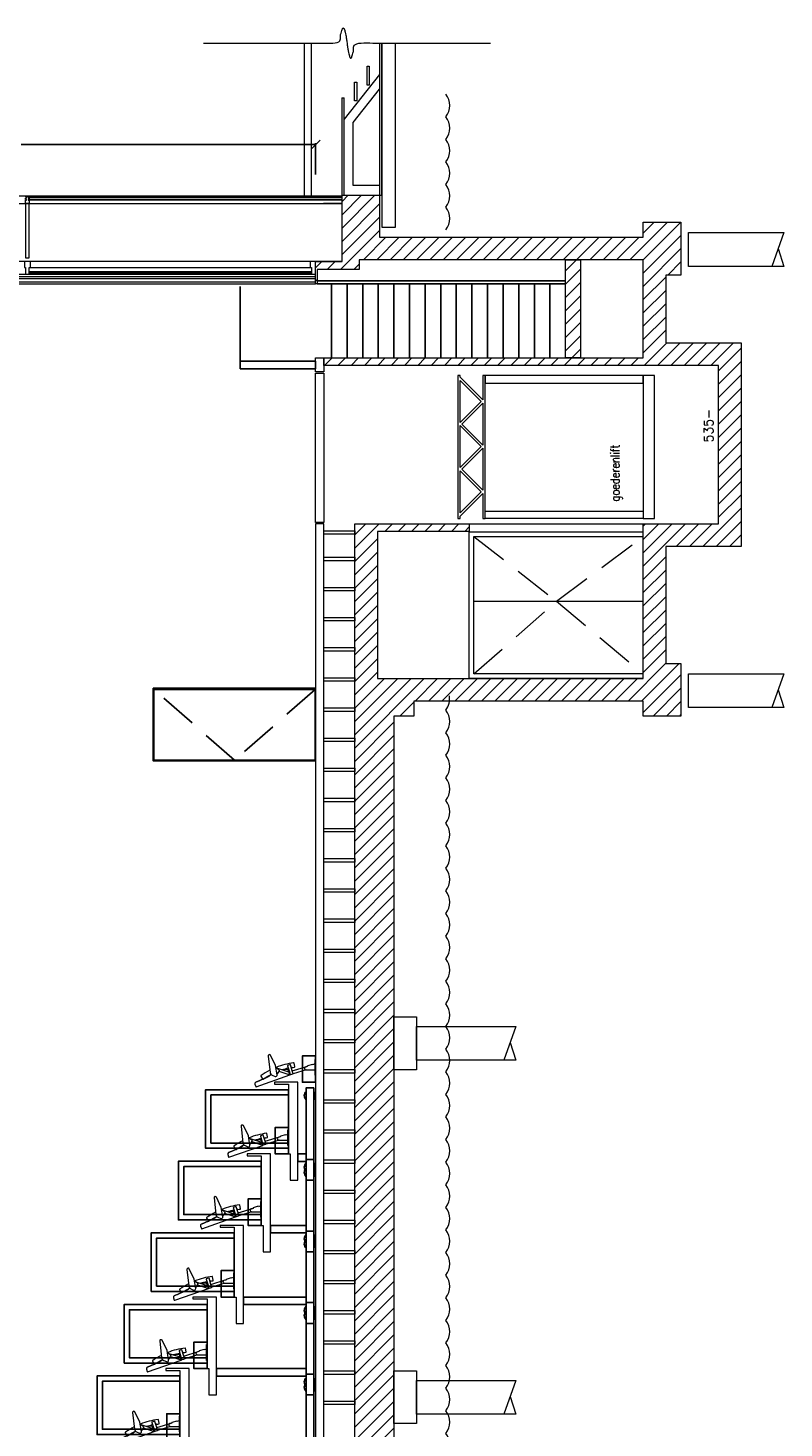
# Model space of a CAD drawing. Extents: x -70378 to 23841, y -23766 to 14658.
# Tile 4 of 11: x -61460 to -51426, y -5194 to 13388. Entities that reach past the tile are written whole.
import ezdxf

# ---------------------------------------------------------------- set-up
doc = ezdxf.new("R2010")
doc.units = 0
doc.header["$LTSCALE"] = 1000
doc.header["$MEASUREMENT"] = 0
doc.header["$PDMODE"] = 3
doc.linetypes.add('BORDER', pattern=[1.75, 0.5, -0.25, 0.5, -0.25, 0, -0.25])
doc.linetypes.add('DASHED', pattern=[0.75, 0.5, -0.25])
doc.layers.get('0').update_dxf_attribs({"linetype": 'CONTINUOUS'})
doc.layers.get('DEFPOINTS').update_dxf_attribs({"linetype": 'CONTINUOUS'})
for name, color, linetype, lineweight in [('1_AANZICHTLIJNENDUN', 252, 'CONTINUOUS', 25), ('1_MUREN', 2, 'CONTINUOUS', 18), ('1_PANEELHEFFER', 7, 'CONTINUOUS', 25), ('1_VLOEREN', 7, 'CONTINUOUS', 25), ('1_WANDEN', 252, 'CONTINUOUS', 25), ('1_WATER', 7, 'CONTINUOUS', 15), ('5_BALUSTRADE_TRIBUNE', 251, 'CONTINUOUS', 25), ('5_STOELEN_ZIJAANZICHT', 251, 'CONTINUOUS', 15), ('5_TRIBUNE_AANZICHTLIJNEN', 252, 'CONTINUOUS', 25), ('5_TRIBUNE_TREDE', 7, 'CONTINUOUS', 25), ('5_TRIBUNE_VLOER', 7, 'CONTINUOUS', 25)]:
    doc.layers.add(name, color=color, linetype=linetype, lineweight=lineweight)
for name, color, linetype in [('1_AFBREEKLIJNEN', 7, 'BORDER'), ('1_AFMETING', 7, 'CONTINUOUS'), ('1_ARCERING', 144, 'CONTINUOUS'), ('1_CONSTRUCTIE', 252, 'CONTINUOUS'), ('1_GLAS', 165, 'CONTINUOUS'), ('1_TEKST', 7, 'CONTINUOUS'), ('1_TRAPPEN', 7, 'CONTINUOUS')]:
    doc.layers.add(name, color=color, linetype=linetype)
doc.styles.add('ROMANS', font='romans')
doc.dimstyles.new('ROMANS', dxfattribs={"dimtxt": 120, "dimasz": 120, "dimexe": 18, "dimexo": 6, "dimgap": 90, "dimtad": 0, "dimtih": 1, "dimtoh": 1, "dimdec": 0, "dimlfac": 0.1, "dimzin": 0, "dimdsep": 46, "dimtxsty": 'ROMANS', "dimblk1": 'OBLIQUE', "dimblk2": 'OBLIQUE', "dimsah": 1, "dimcen": 90, "dimdle": 10, "dimadec": 0, "dimazin": 0, "dimtfac": 1, "dimtdec": 4, "dimtix": 1, "dimtofl": 0, "dimtmove": 0, "dimatfit": 3, "dimldrblk": 'OBLIQUE', "dimfxl": 1, "dimtolj": 1, "dimtzin": 0, "dimarcsym": 0})
pattern_1 = [(45, (-91037.18, -18415.53), (-88.38835, 88.38835), [])]

# ---------------------------------------------------------------- blocks, each defined once
blk = doc.blocks.new('Break Line-1')
at = {"color": 0, "linetype": 'Continuous', "lineweight": 18}
blk.add_open_spline([(0, 0), (902, 0), (1805, 0), (1855, 400), (1955, -400), (2005, 0), (2907, 0), (3810, 0)], degree=2, knots=[0, 0, 0, 1, 1, 2, 3, 3, 4, 4, 4], dxfattribs=at)
blk = doc.blocks.new('D-KLAPSTOEL')
at = {"layer": '5_STOELEN_ZIJAANZICHT', "linetype": 'Continuous'}
for p, q in [((-64, 354), (-16, 503)), ((22, 372), (-59, 347)), ((-64, 354), (-99, 343)), ((-95, 330), (-87, 303)), ((-47, 309), (34, 334)), ((36, 337), (26, 370)), ((12, 118), (16, 106))]:
    blk.add_line(p, q, dxfattribs=at)
at = {"layer": '5_STOELEN_ZIJAANZICHT', "linetype": 'Continuous', "flags": 128}
for points in [[(-197, 795, 0.405204), (-223, 806), (-254, 795, 0.414214), (-258, 789), (-101, 342, 0.414214), (-99, 341, 0.414214)], [(-95, 589, 0.000898), (-99, 593), (-99, 593, 0.00012), (-102, 598), (-103, 598, -0.001868), (-107, 604), (-108, 605, -0.002847), (-111, 610), (-111, 610, -0.004075), (-115, 615), (-115, 615, -0.005373), (-119, 620), (-119, 620, -0.006109), (-122, 625, -0.006093), (-125, 629), (-125, 630, -0.012843), (-129, 636), (-130, 637, -0.00797), (-132, 642, -0.004264), (-134, 646), (-134, 647, -0.006641), (-137, 652), (-137, 653, -0.004895), (-140, 659), (-140, 659, -0.003226), (-143, 666), (-143, 666, -0.001666), (-146, 672), (-146, 673, -0.000155), (-148, 678, 0.000492), (-150, 683), (-150, 684, 0.002244), (-153, 690), (-154, 692, 0.001814), (-158, 703), (-159, 703, 0.001045), (-162, 712), (-162, 712, 0.000536), (-166, 721, 0.000101), (-170, 730), (-170, 731, -0.000389), (-175, 740), (-175, 740, -0.000883), (-179, 749), (-179, 749, -0.001374), (-183, 759), (-183, 759, -0.00183), (-187, 768, -0.002301), (-190, 777), (-191, 778, -0.002786), (-194, 786), (-194, 786, -0.002407), (-197, 793, -0.000437), (-197, 795, -0.000437)], [(-39, 607, 0.035957), (-110, 724, 0.342001), (-116, 726), (-154, 703, 0.414214), (-155, 696, -0.026013), (-94, 590, -0.026013)], [(6, 528, 0.174264), (0, 523), (-27, 488, -0.399311), (-47, 485), (-84, 509, 0.174264), (-92, 512, 0.174264)], [(-61, 355), (-36, 363, 0.309651), (-29, 372, 0.309651)], [(-2, 310), (-2, 310, -0.008452), (2, 281), (2, 281, 0.414214), (7, 277), (10, 277), (56, 286, 0.341997), (59, 291, 0.062901), (-1, 523), (-1, 523)]]:
    blk.add_lwpolyline(points, format="xyb", dxfattribs=at)
for points in [[(-66, 604, 0.256596), (-105, 575), (-121, 538, 0.597669), (-99, 511), (24, 531), (161, 597, 0.311459), (169, 613), (168, 616, 0.414214), (151, 628)], [(45, 6), (35, 39), (40, 40), (20, 107), (15, 105), (5, 136, 0.375861), (-16, 149, 0.375861), (-32, 129), (-32, 6)]]:
    blk.add_lwpolyline(points, format="xyb", close=True, dxfattribs=at)
at = {"layer": '5_STOELEN_ZIJAANZICHT', "linetype": 'Continuous'}
for points in [[(-52, 488), (-52, 488), (-99, 343)], [(-32, 124), (-85, 297), (-47, 309), (12, 118)]]:
    blk.add_lwpolyline(points, dxfattribs=at)
for points in [[(-59, 347), (-97, 335), (-99, 343), (-61, 355)], [(-105, 6), (105, 6), (105, 0), (-105, 0)]]:
    blk.add_lwpolyline(points, close=True, dxfattribs=at)
for centre, radius, start, end in [((-897, 179), 904, 11.668, 17.3614), ((-1137, 61), 1170, 19.2638, 19.3438), ((21, 541), 10, 273.4954, 294.4954), ((23, 369), 3, 17.117, 107.117), ((-89, 331), 6, 107.117, 197.117), ((-81, 305), 6, 197.117, 287.117), ((-897, 179), 904, 8.327, 9.1791), ((33, 337), 3, 287.117, 17.117)]:
    blk.add_arc(centre, radius, start, end, dxfattribs=at)
blk.add_rational_spline([(-29, 372), (-29, 372), (-29, 372), (-29, 373), (-29, 373), (-29, 373), (-29, 373), (-29, 373), (-29, 374), (-29, 374), (-29, 375), (-29, 375), (-29, 375), (-29, 375), (-29, 376), (-29, 376), (-29, 376), (-29, 376), (-29, 376), (-29, 377), (-29, 378), (-29, 378), (-29, 378), (-29, 378), (-29, 379), (-29, 379), (-29, 379), (-29, 380), (-29, 381), (-29, 381), (-29, 381), (-29, 382), (-29, 383), (-29, 383), (-29, 383), (-29, 385), (-29, 386), (-29, 387), (-29, 388), (-29, 388), (-29, 388), (-29, 389), (-29, 390), (-29, 391), (-29, 391), (-29, 392), (-29, 392), (-29, 393), (-29, 393), (-29, 393), (-29, 394), (-29, 394), (-29, 394), (-29, 394), (-29, 394), (-29, 395), (-29, 395), (-29, 396), (-29, 396), (-29, 396), (-29, 397), (-29, 398), (-29, 398), (-29, 398), (-29, 398), (-29, 399), (-29, 400), (-29, 400), (-29, 400), (-29, 400), (-29, 401), (-29, 401), (-29, 401), (-29, 402), (-29, 402), (-29, 402), (-29, 402), (-29, 403), (-29, 403), (-29, 404), (-29, 404), (-29, 404), (-29, 404), (-29, 405), (-29, 405), (-29, 405), (-29, 406), (-29, 406), (-29, 407), (-29, 407), (-29, 407), (-29, 408), (-29, 409), (-29, 409), (-29, 409), (-29, 409), (-29, 410), (-29, 410), (-29, 410), (-29, 411), (-29, 412), (-29, 415), (-29, 417), (-29, 418), (-29, 419), (-29, 419), (-30, 420), (-30, 421), (-30, 421), (-30, 421), (-30, 421), (-30, 422), (-30, 423), (-30, 423), (-30, 424), (-30, 424), (-30, 424), (-30, 425), (-30, 426), (-30, 426), (-30, 426), (-30, 427), (-31, 428), (-31, 428), (-31, 428), (-31, 430), (-31, 431), (-31, 431), (-31, 431), (-31, 433), (-31, 434), (-32, 434), (-32, 435), (-32, 436), (-32, 438), (-32, 439), (-32, 440), (-33, 443), (-33, 446), (-34, 447), (-34, 448), (-34, 448), (-34, 448)], [1, 0.99999306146, 1, 1, 1, 0.999826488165, 1, 1, 1, 0.999828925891, 1, 1, 1, 0.999977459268, 1, 0.999984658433, 1, 1, 1, 0.999983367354, 1, 1, 1, 0.999999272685, 1, 1, 1, 0.999978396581, 1, 1, 1, 0.999991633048, 1, 1, 1, 0.99998871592, 1, 0.999982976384, 1, 1, 1, 0.999975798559, 1, 1, 1, 0.999965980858, 1, 1, 1, 0.999996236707, 1, 0.999996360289, 1, 1, 1, 0.999971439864, 1, 1, 1, 0.999991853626, 1, 0.999997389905, 1, 1, 1, 0.99999992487, 1, 1, 1, 0.999999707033, 1, 1, 1, 0.999837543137, 1, 1, 1, 0.999972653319, 1, 0.999981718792, 1, 1, 1, 0.999978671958, 1, 1, 1, 0.999999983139, 1, 1, 1, 0.999976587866, 1, 1, 1, 0.999948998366, 1, 0.999998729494, 1, 1, 1, 0.999805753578, 1, 1, 1, 0.999994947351, 1, 0.999912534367, 1, 1, 1, 0.999973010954, 1, 0.999982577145, 1, 1, 1, 0.999990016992, 1, 1, 1, 0.999994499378, 1, 1, 1, 0.999996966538, 1, 1, 1, 0.999998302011, 1, 1, 1, 0.99999893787, 1, 1, 1, 0.999998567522, 1, 1, 1, 1, 1], degree=2, knots=[0, 0, 0, 1, 1, 2, 2, 3, 3, 4, 4, 5, 5, 6, 6, 7, 7, 8, 8, 9, 9, 10, 10, 11, 11, 12, 12, 13, 13, 14, 14, 15, 15, 16, 16, 17, 17, 18, 18, 19, 19, 20, 20, 21, 21, 22, 22, 23, 23, 24, 24, 25, 25, 26, 26, 27, 27, 28, 28, 29, 29, 30, 30, 31, 31, 32, 32, 33, 33, 34, 34, 35, 35, 36, 36, 37, 37, 38, 38, 39, 39, 40, 40, 41, 41, 42, 42, 43, 43, 44, 44, 45, 45, 46, 46, 47, 47, 48, 48, 49, 49, 50, 50, 51, 51, 52, 52, 53, 53, 54, 54, 55, 55, 56, 56, 57, 57, 58, 58, 59, 59, 60, 60, 61, 61, 62, 62, 63, 63, 64, 64, 65, 65, 66, 66, 67, 67, 68, 68, 69, 69, 70, 70, 71, 71, 71], dxfattribs=at)
blk = doc.blocks.new('TRIBUNE-ZIJAANZICHT')
at = {"layer": '5_TRIBUNE_AANZICHTLIJNEN'}
for points in [[(-1084, 2688), (-1084, 6476), (-1044, 6476), (-1044, 2688)], [(-64, 2688), (-64, 6476), (-104, 6476), (-104, 2688)]]:
    blk.add_lwpolyline(points, dxfattribs=at)
for points in [[(-24, 5184), (-1124, 5184), (-1124, 5376), (-24, 5376)], [(326, 5376), (326, 100), (226, 100), (226, 5376)], [(-24, 5184), (-1124, 5184), (-1124, 4992), (-24, 4992)], [(-24, 4800), (-1124, 4800), (-1124, 4992), (-24, 4992)], [(1276, 4916), (1276, 125), (1176, 125), (1176, 4916)], [(-24, 4800), (-1124, 4800), (-1124, 4608), (-24, 4608)], [(-24, 4416), (-1124, 4416), (-1124, 4608), (-24, 4608)], [(2226, 4556), (2226, 125), (2126, 125), (2126, 4556)], [(-24, 4416), (-1124, 4416), (-1124, 4224), (-24, 4224)], [(-24, 4032), (-1124, 4032), (-1124, 4224), (-24, 4224)], [(3176, 4196), (3176, 125), (3076, 125), (3076, 4196)], [(-24, 4032), (-1124, 4032), (-1124, 3840), (-24, 3840)], [(-24, 3648), (-1124, 3648), (-1124, 3840), (-24, 3840)], [(4126, 3836), (4126, 125), (4026, 125), (4026, 3836)], [(-24, 3648), (-1124, 3648), (-1124, 3456), (-24, 3456)], [(-24, 3264), (-1124, 3264), (-1124, 3456), (-24, 3456)], [(5076, 3476), (5076, 125), (4976, 125), (4976, 3476)], [(-24, 3264), (-1124, 3264), (-1124, 3072), (-24, 3072)], [(-24, 2880), (-1124, 2880), (-1124, 3072), (-24, 3072)], [(6026, 3116), (6026, 125), (5926, 125), (5926, 3116)], [(-24, 2880), (-1124, 2880), (-1124, 2688), (-24, 2688)], [(6976, 2756), (6976, 125), (6876, 125), (6876, 2756)], [(7926, 2396), (7926, 125), (7826, 125), (7826, 2396)], [(8876, 2036), (8876, 125), (8776, 125), (8776, 2036)], [(9826, 1676), (9826, 125), (9726, 125), (9726, 1676)], [(10776, 1316), (10776, 125), (10676, 125), (10676, 1316)], [(11726, 956), (11726, 125), (11626, 125), (11626, 956)], [(12676, 596), (12676, 125), (12576, 125), (12576, 596)], [(13626, 236), (13626, 125), (13526, 125), (13526, 236)], [(1202, 0), (0, 0), (0, 100), (1202, 100)], [(2152, 25), (926, 25), (926, 125), (2152, 125)], [(3102, 25), (1876, 25), (1876, 125), (3102, 125)], [(4052, 25), (2826, 25), (2826, 125), (4052, 125)], [(5002, 25), (3776, 25), (3776, 125), (5002, 125)], [(5952, 25), (4726, 25), (4726, 125), (5952, 125)], [(6902, 25), (5676, 25), (5676, 125), (6902, 125)], [(7852, 25), (6626, 25), (6626, 125), (7852, 125)], [(8802, 25), (7576, 25), (7576, 125), (8802, 125)], [(9752, 25), (8526, 25), (8526, 125), (9752, 125)], [(10702, 25), (9476, 25), (9476, 125), (10702, 125)], [(11652, 25), (10426, 25), (10426, 125), (11652, 125)], [(12602, 25), (11376, 25), (11376, 125), (12602, 125)], [(13552, 25), (12326, 25), (12326, 125), (13552, 125)], [(14502, 25), (13276, 25), (13276, 125), (14502, 125)]]:
    blk.add_lwpolyline(points, close=True, dxfattribs=at)
for centre, start, end in [((1029, 75), 41.8103, 138.1897), ((1029, 75), 221.8103, 318.1897), ((1979, 75), 41.8103, 138.1897), ((1979, 75), 221.8103, 318.1897), ((2049, 75), 41.8103, 138.1897), ((2049, 75), 221.8103, 318.1897), ((2929, 75), 41.8103, 138.1897), ((2929, 75), 221.8103, 318.1897), ((2999, 75), 41.8103, 138.1897), ((2999, 75), 221.8103, 318.1897), ((3879, 75), 41.8103, 138.1897), ((3879, 75), 221.8103, 318.1897), ((3949, 75), 41.8103, 138.1897), ((3949, 75), 221.8103, 318.1897), ((4829, 75), 41.8103, 138.1897), ((4829, 75), 221.8103, 318.1897), ((4899, 75), 41.8103, 138.1897), ((4899, 75), 221.8103, 318.1897), ((5779, 75), 41.8103, 138.1897), ((5779, 75), 221.8103, 318.1897), ((5849, 75), 41.8103, 138.1897), ((5849, 75), 221.8103, 318.1897), ((6729, 75), 41.8103, 138.1897), ((6729, 75), 221.8103, 318.1897), ((6799, 75), 41.8103, 138.1897), ((6799, 75), 221.8103, 318.1897), ((7679, 75), 41.8103, 138.1897), ((7679, 75), 221.8103, 318.1897), ((7749, 75), 41.8103, 138.1897), ((7749, 75), 221.8103, 318.1897), ((8629, 75), 41.8103, 138.1897), ((8629, 75), 221.8103, 318.1897), ((8699, 75), 41.8103, 138.1897), ((8699, 75), 221.8103, 318.1897), ((9579, 75), 41.8103, 138.1897), ((9579, 75), 221.8103, 318.1897), ((9649, 75), 41.8103, 138.1897), ((9649, 75), 221.8103, 318.1897), ((10529, 75), 41.8103, 138.1897), ((10529, 75), 221.8103, 318.1897), ((10599, 75), 41.8103, 138.1897), ((10599, 75), 221.8103, 318.1897), ((11479, 75), 41.8103, 138.1897), ((11479, 75), 221.8103, 318.1897), ((11549, 75), 41.8103, 138.1897), ((11549, 75), 221.8103, 318.1897), ((12429, 75), 41.8103, 138.1897), ((12429, 75), 221.8103, 318.1897), ((12499, 75), 41.8103, 138.1897), ((12499, 75), 221.8103, 318.1897), ((13379, 75), 41.8103, 138.1897), ((13379, 75), 41.8103, 138.1897), ((13379, 75), 221.8103, 318.1897), ((13379, 75), 221.8103, 318.1897), ((13449, 75), 41.8103, 138.1897), ((13449, 75), 41.8103, 138.1897), ((13449, 75), 221.8103, 318.1897), ((13449, 75), 221.8103, 318.1897), ((14399, 75), 41.8103, 138.1897), ((14399, 75), 221.8103, 318.1897)]:
    blk.add_arc(centre, 75, start, end, dxfattribs=at)
at = {"layer": '5_TRIBUNE_TREDE'}
for points in [[(677, 5400), (326, 5400), (326, 5575), (677, 5575)], [(1627, 5040), (1276, 5040), (1276, 5215), (1627, 5215)], [(2577, 4680), (2226, 4680), (2226, 4855), (2577, 4855)], [(3527, 4320), (3176, 4320), (3176, 4495), (3527, 4495)], [(4477, 3960), (4126, 3960), (4126, 4135), (4477, 4135)], [(5427, 3600), (5076, 3600), (5076, 3775), (5427, 3775)], [(6377, 3240), (6026, 3240), (6026, 3415), (6377, 3415)], [(7327, 2880), (6976, 2880), (6976, 3055), (7327, 3055)], [(8277, 2520), (7926, 2520), (7926, 2695), (8277, 2695)], [(9227, 2160), (8876, 2160), (8876, 2335), (9227, 2335)], [(10177, 1800), (9826, 1800), (9826, 1975), (10177, 1975)], [(11127, 1440), (10776, 1440), (10776, 1615), (11127, 1615)], [(12077, 1080), (11726, 1080), (11726, 1255), (12077, 1255)], [(13027, 720), (12676, 720), (12676, 895), (13027, 895)], [(13977, 360), (13626, 360), (13626, 535), (13977, 535)], [(14927, 0), (14576, 0), (14576, 175), (14927, 175)]]:
    blk.add_lwpolyline(points, close=True, dxfattribs=at)
at = {"layer": '5_TRIBUNE_VLOER', "linetype": 'Continuous', "lineweight": 0, "flags": 128}
for points in [[(-2324, 5400), (-2324, 5376), (-2274, 5376), (-2274, 5276), (-1148, 5276), (-1148, 5376), (-24, 5376), (-24, 5276), (1276, 5276), (1276, 5587), (1252, 5587), (1252, 5400)], [(-24, 5376), (-24, 5276), (1276, 5276), (1276, 5587), (1252, 5587), (1252, 5400), (326, 5400), (326, 5376)], [(926, 5016), (926, 4916), (2226, 4916), (2226, 5227), (2202, 5227), (2202, 5040), (1276, 5040), (1276, 5016)], [(1876, 4656), (1876, 4556), (3176, 4556), (3176, 4867), (3152, 4867), (3152, 4680), (2226, 4680), (2226, 4656)], [(2826, 4296), (2826, 4196), (4126, 4196), (4126, 4507), (4102, 4507), (4102, 4320), (3176, 4320), (3176, 4296)], [(3776, 3936), (3776, 3836), (5076, 3836), (5076, 4147), (5052, 4147), (5052, 3960), (4126, 3960), (4126, 3936)], [(4726, 3576), (4726, 3476), (6026, 3476), (6026, 3787), (6002, 3787), (6002, 3600), (5076, 3600), (5076, 3576)], [(5676, 3216), (5676, 3116), (6976, 3116), (6976, 3427), (6952, 3427), (6952, 3240), (6026, 3240), (6026, 3216)], [(6626, 2856), (6626, 2756), (7926, 2756), (7926, 3067), (7902, 3067), (7902, 2880), (6976, 2880), (6976, 2856)], [(7576, 2496), (7576, 2396), (8876, 2396), (8876, 2707), (8852, 2707), (8852, 2520), (7926, 2520), (7926, 2496)], [(8526, 2136), (8526, 2036), (9826, 2036), (9826, 2347), (9802, 2347), (9802, 2160), (8876, 2160), (8876, 2136)], [(9476, 1776), (9476, 1676), (10776, 1676), (10776, 1987), (10752, 1987), (10752, 1800), (9826, 1800), (9826, 1776)], [(10426, 1416), (10426, 1316), (11726, 1316), (11726, 1627), (11702, 1627), (11702, 1440), (10776, 1440), (10776, 1416)], [(11376, 1056), (11376, 956), (12676, 956), (12676, 1267), (12652, 1267), (12652, 1080), (11726, 1080), (11726, 1056)], [(12326, 696), (12326, 596), (13626, 596), (13626, 907), (13602, 907), (13602, 720), (12676, 720), (12676, 696)], [(13276, 336), (13276, 236), (14576, 236), (14576, 547), (14552, 547), (14552, 360), (13626, 360), (13626, 336)]]:
    blk.add_lwpolyline(points, close=True, dxfattribs=at)
blk = doc.blocks.new('TRIBUNE-ZIJAANZICHT_INCL_STOELEN')
at = {"layer": '5_BALUSTRADE_TRIBUNE'}
for points in [[(-187, 5400), (-1161, 5400), (-1161, 6500), (-187, 6500)], [(-257, 5400), (-1091, 5400), (-1091, 6430), (-257, 6430)], [(192, 5400), (871, 5400), (871, 6500), (192, 6500)], [(262, 5400), (801, 5400), (801, 6430), (262, 6430)], [(1524, 5400), (2302, 5400), (2302, 6500), (1524, 6500)], [(1594, 5400), (2232, 5400), (2232, 6430), (1594, 6430)], [(2474, 5040), (3252, 5040), (3252, 6140), (2474, 6140)], [(2544, 5040), (3182, 5040), (3182, 6070), (2544, 6070)], [(3424, 4680), (4202, 4680), (4202, 5780), (3424, 5780)], [(3494, 4680), (4132, 4680), (4132, 5710), (3494, 5710)], [(4374, 4320), (5152, 4320), (5152, 5420), (4374, 5420)], [(4444, 4320), (5082, 4320), (5082, 5350), (4444, 5350)], [(5324, 3960), (6102, 3960), (6102, 5060), (5324, 5060)], [(5394, 3960), (6032, 3960), (6032, 4990), (5394, 4990)], [(6274, 3600), (7052, 3600), (7052, 4700), (6274, 4700)], [(6344, 3600), (6982, 3600), (6982, 4630), (6344, 4630)], [(7224, 3240), (8002, 3240), (8002, 4340), (7224, 4340)], [(7294, 3240), (7932, 3240), (7932, 4270), (7294, 4270)], [(8174, 2880), (8952, 2880), (8952, 3980), (8174, 3980)], [(8244, 2880), (8882, 2880), (8882, 3910), (8244, 3910)], [(9124, 2520), (9902, 2520), (9902, 3620), (9124, 3620)], [(9194, 2520), (9832, 2520), (9832, 3550), (9194, 3550)], [(10074, 2160), (10852, 2160), (10852, 3260), (10074, 3260)], [(10144, 2160), (10782, 2160), (10782, 3190), (10144, 3190)], [(11024, 1800), (11802, 1800), (11802, 2900), (11024, 2900)], [(11094, 1800), (11732, 1800), (11732, 2830), (11094, 2830)], [(11974, 1440), (12752, 1440), (12752, 2540), (11974, 2540)], [(12044, 1440), (12682, 1440), (12682, 2470), (12044, 2470)], [(12924, 1080), (13702, 1080), (13702, 2180), (12924, 2180)], [(12994, 1080), (13632, 1080), (13632, 2110), (12994, 2110)], [(13874, 720), (14652, 720), (14652, 1820), (13874, 1820)], [(13944, 720), (14582, 720), (14582, 1750), (13944, 1750)], [(14824, 360), (15602, 360), (15602, 1460), (14824, 1460)], [(14894, 360), (15532, 360), (15532, 1390), (14894, 1390)]]:
    blk.add_lwpolyline(points, close=True, dxfattribs=at)
at = {"layer": '5_STOELEN_ZIJAANZICHT', "color": 0, "lineweight": 0}
for p in [(1664, 5400), (2614, 5040), (3564, 4680), (4514, 4320), (5464, 3960), (6414, 3600), (7364, 3240), (8314, 2880), (9264, 2520), (10214, 2160), (11164, 1800), (12114, 1440), (13064, 1080), (14014, 720), (14964, 360)]:
    blk.add_blockref('D-KLAPSTOEL', p, dxfattribs=at)
at = {"layer": '5_TRIBUNE_VLOER', "linetype": 'Continuous', "lineweight": 0}
blk.add_blockref('TRIBUNE-ZIJAANZICHT', (1124, 0), dxfattribs=at)
blk = doc.blocks.new('_OBLIQUE')
at = {"color": 0, "linetype": 'ByBlock'}
blk.add_line((-0.5, -0.5), (0.5, 0.5), dxfattribs=at)
blk = doc.blocks.new('*D29')
at = {"layer": '1_AFMETING', "color": 0, "lineweight": -2}
for p, q in [((-67223, 11840), (-63306, 11840)), ((-67213, 11444), (-67213, 11858)), ((-57633, 11840), (-61549, 11840)), ((-57643, 11444), (-57643, 11858))]:
    blk.add_line(p, q, dxfattribs=at)
at = {"layer": 'DEFPOINTS', "color": 0}
for p in [(-67213, 11840), (-67213, 11438), (-57643, 11438)]:
    blk.add_point(p, dxfattribs=at)
at = {"layer": '1_AFMETING', "color": 0, "lineweight": -2, "xscale": 120, "yscale": 120, "zscale": 120, "rotation": 180}
blk.add_blockref('_OBLIQUE', (-67213, 11840), dxfattribs=at)
at = {"layer": '1_AFMETING', "color": 0, "lineweight": -2, "xscale": 120, "yscale": 120, "zscale": 120}
blk.add_blockref('_OBLIQUE', (-57643, 11840), dxfattribs=at)
at = {"layer": '1_AFMETING', "color": 0, "insert": (-62428, 11840), "char_height": 120, "attachment_point": 5, "style": 'ROMANS'}
blk.add_mtext('\\A1;TREKHOOGTE 957', dxfattribs=at)

msp = doc.modelspace()

# ---------------------------------------------------------------- hatches: boundary and pattern name
at = {"layer": '1_ARCERING'}
h = msp.add_hatch(dxfattribs=at)
h.set_pattern_fill('ANSI31', color=256, scale=1000, style=0)
h.set_pattern_definition(pattern_1)
h.paths.add_polyline_path([(-53292.9, 6806), (-52292.9, 6806), (-52292.9, 8910), (-57532.9, 8910), (-57532.9, 9010), (-53292.9, 9010), (-53292.9, 10310), (-57063.9, 10310), (-57063.9, 10185), (-57620.9, 10185), (-57620.9, 9994.7), (-57642.9, 9994.7), (-57642.9, 10290), (-57291.9, 10290), (-57291.9, 11170), (-56792.9, 11170), (-56792.9, 10610), (-53292.9, 10610), (-53292.9, 10810), (-52792.9, 10810), (-52792.9, 10110), (-52992.9, 10110), (-52992.9, 9210), (-51992.9, 9210), (-51992.9, 6506), (-52992.9, 6506), (-52992.9, 4955), (-52792.9, 4955), (-52792.9, 4255), (-53292.9, 4255), (-53292.9, 4455), (-56337.9, 4455), (-56337.9, 4255), (-56602.9, 4255), (-56602.9, -18405), (-56322.9, -18405), (-56322.9, -19155), (-56602.9, -19155), (-56602.9, -21640), (-57292.9, -21640), (-57292.9, -20935), (-59992.7, -20935), (-59992.7, -20845), (-57292.9, -20845), (-57292.9, -19175), (-61242.6, -19175), (-61242.6, -21640), (-61392.6, -21640), (-61392.6, -18905), (-69457.9, -18905), (-69457.9, 10961.7), (-69262.9, 10961.7), (-69262.9, 10285), (-69342.9, 10285), (-69342.9, -14915), (-69262.9, -14915), (-69262.9, -18655), (-57122.9, -18655), (-57122.9, 6806), (-55602.9, 6806), (-55602.9, 6706), (-56822.9, 6706), (-56822.9, 4755), (-53292.9, 4755)])
h = msp.add_hatch(dxfattribs=at)
h.set_pattern_fill('ANSI31', color=256, scale=1000, style=0)
h.set_pattern_definition(pattern_1)
h.paths.add_polyline_path([(-54124.9, 10310), (-54124.9, 9010), (-54324.9, 9010), (-54324.9, 10310)])

# ---------------------------------------------------------------- linework, layer by layer
at = {"layer": '1_AANZICHTLIJNENDUN', "lineweight": 0}
for p, q in [((-57792.9, 13188.6), (-57792.9, 11160)), ((-57702.4, 13188.6), (-57702.4, 11160)), ((-69620.4, 11160), (-57292.9, 11160)), ((-69262.9, 11060), (-57290.4, 11060)), ((-57296.9, 11060), (-57535.9, 11060)), ((-57292.9, 11060), (-57535.9, 11060)), ((-68903.8, 10089.8), (-57646.5, 10089.8)), ((-68903.8, 10062.1), (-57646.5, 10062.1)), ((-68651.7, 10020.3), (-57642.9, 10020.3)), ((-68651.7, 9992.6), (-57642.9, 9992.6)), ((-55542.9, 5780), (-53292.9, 5780))]:
    msp.add_line(p, q, dxfattribs=at)
at = {"layer": '1_AANZICHTLIJNENDUN'}
for p, q in [((-57620.9, 10034.7), (-54324.9, 10034.7)), ((-57620.9, 9994.7), (-54324.9, 9994.7)), ((-57432, 9994.7), (-57432, 9010)), ((-57224.8, 9994.7), (-57224.8, 9010)), ((-57017.7, 9994.7), (-57017.7, 9010)), ((-56810.5, 9994.7), (-56810.5, 9010)), ((-56603.4, 9994.7), (-56603.4, 9010)), ((-56396.3, 9994.7), (-56396.3, 9010)), ((-56189.1, 9994.7), (-56189.1, 9010)), ((-55982, 9994.7), (-55982, 9010)), ((-55774.8, 9994.7), (-55774.8, 9010)), ((-55567.7, 9994.7), (-55567.7, 9010)), ((-55360.6, 9994.7), (-55360.6, 9010)), ((-55153.4, 9994.7), (-55153.4, 9010)), ((-54946.3, 9994.7), (-54946.3, 9010)), ((-54739.1, 9994.7), (-54739.1, 9010)), ((-54532, 9994.7), (-54532, 9010)), ((-59787.9, 3670), (-59787.9, 4610)), ((-59787.9, 4610), (-57647.9, 4610)), ((-57647.9, 4610), (-57647.9, 3670)), ((-57647.9, 3670), (-59787.9, 3670))]:
    msp.add_line(p, q, dxfattribs=at)
at = {"layer": '1_AANZICHTLIJNENDUN', "linetype": 'DASHED'}
for p, q in [((-58717.9, 3670), (-59787.9, 4610)), ((-57647.9, 4610), (-58717.9, 3670))]:
    msp.add_line(p, q, dxfattribs=at)
at = {"layer": '1_AANZICHTLIJNENDUN'}
for points in [[(-58642.9, 8966), (-57642.9, 8966), (-57642.9, 8866), (-58642.9, 8866), (-58642.9, 9959.3)], [(-57642.9, 3660), (-59797.9, 3660), (-59797.9, 4625), (-57642.9, 4625)]]:
    msp.add_lwpolyline(points, dxfattribs=at)
at = {"layer": '1_AANZICHTLIJNENDUN', "lineweight": 0}
for points in [[(-53292.9, 4755), (-55602.9, 4755), (-55602.9, 6701), (-53292.9, 6701)], [(-53292.9, 4815), (-55542.9, 4815), (-55542.9, 6641), (-53292.9, 6641)]]:
    msp.add_lwpolyline(points, dxfattribs=at)
at = {"layer": '1_AANZICHTLIJNENDUN', "linetype": 'DASHED', "lineweight": 0}
for points in [[(-55542.9, 6641), (-54442.9, 5780), (-53292.9, 6641)], [(-55542.9, 4815), (-54442.9, 5780), (-53292.9, 4815)]]:
    msp.add_lwpolyline(points, dxfattribs=at)
at = {"layer": '1_CONSTRUCTIE', "lineweight": 0}
for p, q in [((-56792.9, 12770), (-57262.9, 12177.8)), ((-57292.9, 12460), (-57262.9, 12460))]:
    msp.add_line(p, q, dxfattribs=at)
at = {"layer": '1_CONSTRUCTIE', "lineweight": 0, "flags": 128}
for points in [[(-56792.9, 13188.6), (-56792.9, 11170), (-56762.9, 11170), (-56762.9, 13188.6)], [(-56792.9, 11300), (-57142.9, 11300), (-57142.9, 12136), (-56792.9, 12577)]]:
    msp.add_lwpolyline(points, dxfattribs=at)
at = {"layer": '1_CONSTRUCTIE', "lineweight": 0}
for points in [[(-56762.9, 13188.6), (-56762.9, 10745), (-56582.9, 10745)], [(-56582.9, 10745), (-56582.9, 13188.6)], [(-57292.9, 12460), (-57292.9, 11170), (-57262.9, 11170), (-57262.9, 12460)]]:
    msp.add_lwpolyline(points, dxfattribs=at)
for points in [[(-56959.5, 12630), (-56959.5, 12880), (-56929.5, 12880), (-56929.5, 12630)], [(-57126.2, 12420), (-57126.2, 12670), (-57096.2, 12670), (-57096.2, 12420)]]:
    msp.add_lwpolyline(points, close=True, dxfattribs=at)
at = {"layer": '1_GLAS'}
for p, q in [((-61455.5, 11137.5), (-57291.9, 11137.5)), ((-57291.9, 11109), (-61455.5, 11109)), ((-61442.9, 10141.7), (-57697.9, 10141.7)), ((-57697.9, 10136.7), (-61442.9, 10136.7))]:
    msp.add_line(p, q, dxfattribs=at)
at = {"layer": '1_MUREN', "linetype": 'Continuous', "lineweight": 0}
for p, q in [((-51425.6, 10673.2), (-51586.3, 10223.2)), ((-51501.7, 10460), (-51425.6, 10223.2)), ((-51425.6, 4818.2), (-51586.3, 4368.2)), ((-51501.7, 4605), (-51425.6, 4368.2)), ((-54985.6, 137), (-55146.3, -313)), ((-55061.7, -76.2), (-54985.6, -313)), ((-54985.6, -4561), (-55146.3, -5011)), ((-55061.7, -4774.2), (-54985.6, -5011))]:
    msp.add_line(p, q, dxfattribs=at)
at = {"layer": '1_MUREN', "color": 252, "linetype": 'Continuous', "lineweight": 0}
msp.add_line((-55602.9, 6806), (-53292.9, 6806), dxfattribs=at)
at = {"layer": '1_MUREN', "linetype": 'Continuous', "lineweight": 0, "flags": 128}
for points in [[(-53292.9, 6806), (-52292.9, 6806), (-52292.9, 8910), (-57532.9, 8910), (-57532.9, 9010), (-53292.9, 9010), (-53292.9, 10310), (-57063.9, 10310), (-57063.9, 10185), (-57620.9, 10185), (-57620.9, 9994.7), (-57642.9, 9994.7), (-57642.9, 10290), (-57291.9, 10290), (-57291.9, 11170), (-56792.9, 11170), (-56792.9, 10610), (-53292.9, 10610), (-53292.9, 10810), (-52792.9, 10810), (-52792.9, 10110), (-52992.9, 10110), (-52992.9, 9210), (-51992.9, 9210), (-51992.9, 6506), (-52992.9, 6506), (-52992.9, 4955), (-52792.9, 4955), (-52792.9, 4255), (-53292.9, 4255), (-53292.9, 4455), (-56337.9, 4455), (-56337.9, 4255), (-56602.9, 4255), (-56602.9, -18405)], [(-57122.9, -18655), (-57122.9, 6806), (-55602.9, 6806), (-55602.9, 6706), (-56822.9, 6706), (-56822.9, 4755), (-53292.9, 4755), (-53292.9, 6806)], [(-54985.6, -313), (-56302.9, -313), (-56302.9, 137), (-54985.6, 137)], [(-54985.6, -5011), (-56302.9, -5011), (-56302.9, -4561), (-54985.6, -4561)]]:
    msp.add_lwpolyline(points, dxfattribs=at)
at = {"layer": '1_MUREN', "linetype": 'Continuous', "lineweight": 0}
for points in [[(-51425.6, 10223.2), (-52692.9, 10223.2), (-52692.9, 10673.2), (-51425.6, 10673.2)], [(-51425.6, 4368.2), (-52692.9, 4368.2), (-52692.9, 4818.2), (-51425.6, 4818.2)]]:
    msp.add_lwpolyline(points, dxfattribs=at)
at = {"layer": '1_MUREN', "linetype": 'Continuous', "lineweight": 0, "flags": 128}
for points in [[(-54124.9, 10310), (-54124.9, 9010), (-54324.9, 9010), (-54324.9, 10310)], [(-56602.9, 262), (-56302.9, 262), (-56302.9, -438), (-56602.9, -438)], [(-56602.9, -4436), (-56302.9, -4436), (-56302.9, -5136), (-56602.9, -5136)]]:
    msp.add_lwpolyline(points, close=True, dxfattribs=at)
at = {"layer": '1_PANEELHEFFER', "linetype": 'Continuous', "lineweight": 0, "flags": 128}
for points in [[(-55752.9, 8776), (-55752.9, 8729.7), (-55752.9, 6876.3), (-55722.9, 6876.3), (-55722.9, 6910.8), (-55422.9, 7210.8), (-55422.9, 7182), (-55422.9, 6876.3), (-55392.9, 6876.3), (-55392.9, 8776), (-55422.9, 8776), (-55422.9, 8453.2), (-55722.9, 8753.2), (-55722.9, 8776)], [(-55722.9, 8153.2), (-55722.9, 8482), (-55722.9, 8710.8), (-55444.1, 8432)], [(-55701.7, 8132), (-55422.9, 8410.8), (-55422.9, 8375.8), (-55422.9, 7853.2)], [(-55722.9, 7553.2), (-55722.9, 8110.8), (-55444.1, 7832)], [(-55701.7, 7532), (-55422.9, 7810.8), (-55422.9, 7253.2)], [(-55722.9, 7510.8), (-55444.1, 7232), (-55722.9, 6953.2), (-55722.9, 7182)]]:
    msp.add_lwpolyline(points, close=True, dxfattribs=at)
at = {"layer": '1_PANEELHEFFER', "linetype": 'Continuous', "lineweight": 0}
for points in [[(-53292.9, 8676), (-53292.9, 8776), (-55392.9, 8776), (-55392.9, 8676)], [(-53142.9, 6876), (-53142.9, 8776), (-53292.9, 8776), (-53292.9, 6876)], [(-55392.9, 6876.3), (-55392.9, 6976.3), (-53292.9, 6976.3), (-53292.9, 6876.3)]]:
    msp.add_lwpolyline(points, close=True, dxfattribs=at)
at = {"layer": '1_VLOEREN', "linetype": 'Continuous', "lineweight": 0}
for points in [[(-57642.9, 8823), (-57642.9, 9010), (-57532.9, 9010), (-57532.9, 8823)], [(-57642.9, 6823), (-57642.9, 8806), (-57532.9, 8806), (-57532.9, 6823)], [(-57532.9, -17595), (-57532.9, 6806), (-57642.9, 6806), (-57642.9, -17595)], [(-57532.9, 6669), (-57532.9, 6715), (-57122.9, 6715), (-57122.9, 6669)], [(-57532.9, 6318), (-57532.9, 6364), (-57122.9, 6364), (-57122.9, 6318)], [(-57532.9, 5918), (-57532.9, 5964), (-57122.9, 5964), (-57122.9, 5918)], [(-57532.9, 5518), (-57532.9, 5564), (-57122.9, 5564), (-57122.9, 5518)], [(-57532.9, 5118), (-57532.9, 5164), (-57122.9, 5164), (-57122.9, 5118)], [(-57532.9, 4718), (-57532.9, 4764), (-57122.9, 4764), (-57122.9, 4718)], [(-57532.9, 4318), (-57532.9, 4364), (-57122.9, 4364), (-57122.9, 4318)], [(-57532.9, 3918), (-57532.9, 3964), (-57122.9, 3964), (-57122.9, 3918)], [(-57532.9, 3518), (-57532.9, 3564), (-57122.9, 3564), (-57122.9, 3518)], [(-57532.9, 3118), (-57532.9, 3164), (-57122.9, 3164), (-57122.9, 3118)], [(-57532.9, 2718), (-57532.9, 2764), (-57122.9, 2764), (-57122.9, 2718)], [(-57532.9, 2318), (-57532.9, 2364), (-57122.9, 2364), (-57122.9, 2318)], [(-57532.9, 1918), (-57532.9, 1964), (-57122.9, 1964), (-57122.9, 1918)], [(-57532.9, 1518), (-57532.9, 1564), (-57122.9, 1564), (-57122.9, 1518)], [(-57532.9, 1118), (-57532.9, 1164), (-57122.9, 1164), (-57122.9, 1118)], [(-57532.9, 718), (-57532.9, 764), (-57122.9, 764), (-57122.9, 718)], [(-57532.9, 318), (-57532.9, 364), (-57122.9, 364), (-57122.9, 318)], [(-57532.9, -82), (-57532.9, -36), (-57122.9, -36), (-57122.9, -82)], [(-57532.9, -482), (-57532.9, -436), (-57122.9, -436), (-57122.9, -482)], [(-57532.9, -882), (-57532.9, -836), (-57122.9, -836), (-57122.9, -882)], [(-57532.9, -1282), (-57532.9, -1236), (-57122.9, -1236), (-57122.9, -1282)], [(-57532.9, -1682), (-57532.9, -1636), (-57122.9, -1636), (-57122.9, -1682)], [(-57532.9, -2082), (-57532.9, -2036), (-57122.9, -2036), (-57122.9, -2082)], [(-57532.9, -2482), (-57532.9, -2436), (-57122.9, -2436), (-57122.9, -2482)], [(-57532.9, -2882), (-57532.9, -2836), (-57122.9, -2836), (-57122.9, -2882)], [(-57532.9, -3282), (-57532.9, -3236), (-57122.9, -3236), (-57122.9, -3282)], [(-57532.9, -3682), (-57532.9, -3636), (-57122.9, -3636), (-57122.9, -3682)], [(-57532.9, -4082), (-57532.9, -4036), (-57122.9, -4036), (-57122.9, -4082)], [(-57532.9, -4482), (-57532.9, -4436), (-57122.9, -4436), (-57122.9, -4482)], [(-57532.9, -4882), (-57532.9, -4836), (-57122.9, -4836), (-57122.9, -4882)]]:
    msp.add_lwpolyline(points, close=True, dxfattribs=at)
at = {"layer": '1_WANDEN', "linetype": 'Continuous', "lineweight": 0}
for p, q in [((-57291.9, 10290), (-69195, 10290)), ((-57642.9, 10290), (-57712.9, 10290)), ((-57712.9, 10290), (-57712.9, 10210)), ((-68608, 10120), (-57642.9, 10120)), ((-61442.9, 10158.4), (-57697.9, 10158.4)), ((-61427.9, 10210), (-57712.9, 10210)), ((-57712.9, 10210), (-57697.9, 10210)), ((-57697.9, 10210), (-57697.9, 10120))]:
    msp.add_line(p, q, dxfattribs=at)
at = {"layer": '1_WANDEN', "linetype": 'Continuous', "lineweight": 0, "flags": 128}
for points in [[(-61492.9, 11060), (-61492.9, 11104), (-61480.2, 11104), (-61480.2, 11114), (-61493.2, 11114), (-61493.2, 11130), (-61480.2, 11130), (-61480.2, 11145), (-61489, 11145), (-61489, 11151.6), (-61446.7, 11151.6), (-61446.7, 11145), (-61455.5, 11145), (-61455.5, 11130), (-61442.5, 11130), (-61442.5, 11114), (-61455.5, 11114), (-61455.5, 11104), (-61442.8, 11104), (-61442.8, 11060)], [(-61507.9, 10290), (-61507.9, 10210), (-61492.9, 10210), (-61492.9, 10120), (-61442.9, 10120), (-61442.9, 10210), (-61427.9, 10210), (-61427.9, 10290)]]:
    msp.add_lwpolyline(points, close=True, dxfattribs=at)
at = {"layer": '1_WANDEN', "linetype": 'Continuous', "lineweight": 0}
msp.add_lwpolyline([(-61442.9, 10340), (-61442.9, 11060), (-61492.9, 11060), (-61492.9, 10340)], close=True, dxfattribs=at)
at = {"layer": '1_WATER', "lineweight": 0, "flags": 128}
for points in [[(-55912.9, 10710, 0.3333333), (-55912.9, 11010, 0.3333333), (-55912.9, 11310, 0.3333333), (-55912.9, 11610, 0.3333333), (-55912.9, 11910, 0.3333333), (-55912.9, 12210, 0.3333333), (-55912.9, 12510, 0.3333333)], [(-55912.9, 3435, 0.3333333), (-55912.9, 3735, 0.3333333), (-55912.9, 4035, 0.3333333), (-55912.9, 4335, 0.2038013), (-55866.1, 4525, 0.2038013)], [(-55912.9, 1635, 0.3333333), (-55912.9, 1935, 0.3333333), (-55912.9, 2235, 0.3333333), (-55912.9, 2535, 0.3333333), (-55912.9, 2835, 0.3333333), (-55912.9, 3135, 0.3333333), (-55912.9, 3435, 0.3333333)], [(-55912.9, -165, 0.3333333), (-55912.9, 135, 0.3333333), (-55912.9, 435, 0.3333333), (-55912.9, 735, 0.3333333), (-55912.9, 1035, 0.3333333), (-55912.9, 1335, 0.3333333), (-55912.9, 1635, 0.3333333)], [(-55912.9, -1965, 0.3333333), (-55912.9, -1665, 0.3333333), (-55912.9, -1365, 0.3333333), (-55912.9, -1065, 0.3333333), (-55912.9, -765, 0.3333333), (-55912.9, -465, 0.3333333), (-55912.9, -165, 0.3333333)], [(-55912.9, -3765, 0.3333333), (-55912.9, -3465, 0.3333333), (-55912.9, -3165, 0.3333333), (-55912.9, -2865, 0.3333333), (-55912.9, -2565, 0.3333333), (-55912.9, -2265, 0.3333333), (-55912.9, -1965, 0.3333333)], [(-55912.9, -5565, 0.3333333), (-55912.9, -5265, 0.3333333), (-55912.9, -4965, 0.3333333), (-55912.9, -4665, 0.3333333), (-55912.9, -4365, 0.3333333), (-55912.9, -4065, 0.3333333), (-55912.9, -3765, 0.3333333)]]:
    msp.add_lwpolyline(points, format="xyb", dxfattribs=at)

# ---------------------------------------------------------------- block references
at = {"layer": '1_AFBREEKLIJNEN'}
msp.add_blockref('Break Line-1', (-59130.4, 13188.6), dxfattribs=at)
at = {"layer": '1_TRAPPEN', "rotation": 90}
msp.add_blockref('D-KLAPSTOEL', (-57642.9, -407.1), dxfattribs=at)
at = {"layer": '5_TRIBUNE_VLOER', "linetype": 'Continuous', "lineweight": 0, "rotation": 90}
msp.add_blockref('TRIBUNE-ZIJAANZICHT_INCL_STOELEN', (-57642.9, -16305), dxfattribs=at)

# ---------------------------------------------------------------- texts
at = {"layer": '1_TEKST', "linetype": 'Continuous', "lineweight": 0, "style": 'ROMANS', "width": 0.8}
msp.add_text('goederenlift', height=120.3, rotation=90, dxfattribs=at).set_placement((-53608.4, 7104.1))
at = {"layer": '1_TEKST', "lineweight": 0, "insert": (-52485.8, 7889.5), "char_height": 120.3, "attachment_point": 1, "rotation": 90, "line_spacing_factor": 1.057281, "style": 'ROMANS'}
msp.add_mtext('535-', dxfattribs=at)

# ---------------------------------------------------------------- dimensions: what is measured, and where the dimension line sits
at = {"layer": '1_AFMETING'}
dim = msp.add_linear_dim(base=(-67212.9, 11839.7), p1=(-57642.9, 11437.6), p2=(-67212.9, 11437.6), text='TREKHOOGTE <>', dimstyle='ROMANS', dxfattribs=at)
dim.commit()
dim.dimension.update_dxf_attribs({"geometry": '*D29', "text_midpoint": (-62427.9, 11839.7)})

doc.saveas('drawing.dxf')
